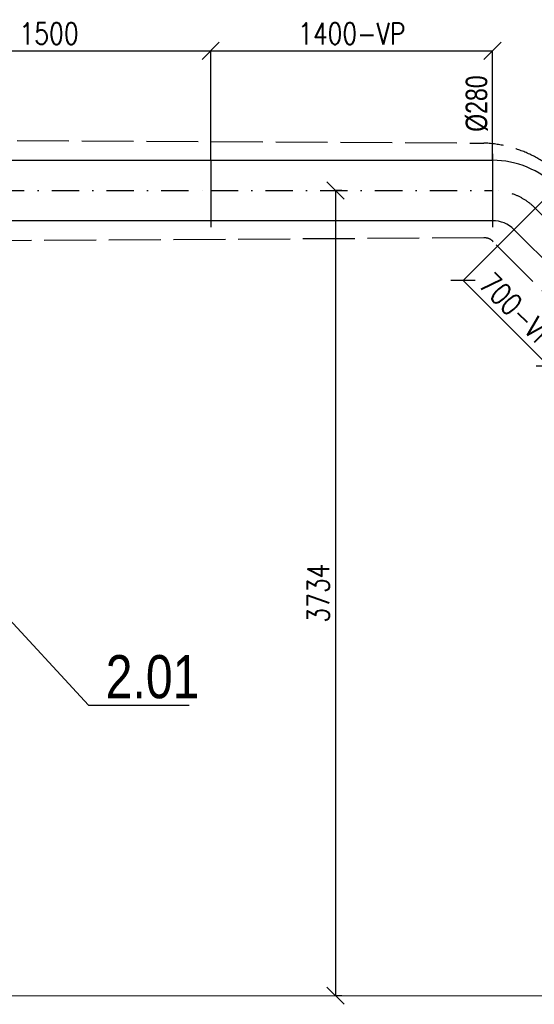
# Model space of a CAD drawing. Header units: millimetres. Extents: x 160938 to 520640, y 9197 to 248394.
# Tile 54 of 137: x 259571 to 261959, y 89727 to 94294. Entities that reach past the tile are written whole.
import ezdxf

# ---------------------------------------------------------------- set-up
doc = ezdxf.new("R2010")
doc.units = ezdxf.units.MM
doc.header["$LTSCALE"] = 10
doc.linetypes.add('ACAD_ISO02W100', pattern=[15, 12, -3])
doc.linetypes.add('DASHDOT', pattern=[25.4, 12.7, -6.35, 0, -6.35])
doc.layers.get('Defpoints').update_dxf_attribs({"color": 252})
for name, color, linetype in [('0-pozice_odkaz', 7, 'Continuous'), ('0-pozice_text', 7, 'Continuous'), ('VZT Potrubí SKIII', 20, 'Continuous'), ('VZT Tepelná izolace', 3, 'ACAD_ISO02W100'), ('Vzt_koty', 4, 'Continuous')]:
    doc.layers.add(name, color=color, linetype=linetype)
doc.layers.add('VZT-koty', color=4, linetype='Continuous', lineweight=25)
doc.styles.add('Arial', font='arial.ttf')
doc.styles.add('Romans', font='romans.shx', dxfattribs={"width": 0.8})
doc.styles.get("Standard").update_dxf_attribs({"font": 'ic-simplex.shx', "width": 0.8})
doc.dimstyles.new('CADKON', dxfattribs={"dimscale": 50, "dimtxt": 2.5, "dimasz": 2.5, "dimexe": 1.8, "dimexo": 5, "dimgap": 0.6, "dimtad": 1, "dimrnd": 1, "dimtxsty": 'Standard', "dimblk1": 'ARCHTICK', "dimblk2": 'ARCHTICK', "dimsah": 1, "dimcen": 2.5, "dimadec": 1, "dimazin": 2, "dimtfac": 1, "dimtdec": 4, "dimtix": 1, "dimtmove": 1, "dimatfit": 3, "dimldrblk": 'OPEN30', "dimfxl": 5, "dimtolj": 1, "dimarcsym": 0})
doc.dimstyles.new('Standa 50', dxfattribs={"dimtxt": 100, "dimasz": 80, "dimexe": 0, "dimexo": 30, "dimgap": 30, "dimtad": 1, "dimdec": 0, "dimrnd": 1, "dimdsep": 46, "dimtxsty": 'Romans', "dimblk": 'OBLIQUE', "dimcen": 0, "dimclrd": 256, "dimclre": 256, "dimclrt": 256, "dimadec": 0, "dimazin": 0, "dimtfac": 1, "dimtdec": 0, "dimtofl": 0, "dimtmove": 0, "dimatfit": 3, "dimldrblk": 'OBLIQUE', "dimfxl": 1, "dimtvp": 1.1, "dimtolj": 1, "dimlwd": -1, "dimlwe": -1, "dimarcsym": 0})

# ---------------------------------------------------------------- blocks, each defined once
blk = doc.blocks.new('_OBLIQUE')
at = {"color": 0, "linetype": 'ByBlock'}
blk.add_line((-0.5, -0.5), (0.5, 0.5), dxfattribs=at)
blk = doc.blocks.new('*D3125')
at = {"layer": 'Defpoints', "color": 0}
for p in [(261036.2, 93501.7), (261036.2, 89767.3), (261036.2, 89767.3)]:
    blk.add_point(p, dxfattribs=at)
at = {"layer": 'Vzt_koty'}
for p, q in [((261066.2, 93501.7), (261036.2, 93501.7)), ((261036.2, 93501.7), (261036.2, 89767.3)), ((261066.2, 89767.3), (261036.2, 89767.3))]:
    blk.add_line(p, q, dxfattribs=at)
at = {"layer": 'Vzt_koty', "xscale": 80, "yscale": 80, "zscale": 80}
for p, rotation in [((261036.2, 93501.7), 89.99999999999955), ((261036.2, 89767.3), 269.9999999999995)]:
    blk.add_blockref('_OBLIQUE', p, dxfattribs=dict(at, rotation=rotation))
at = {"layer": 'Vzt_koty', "lineweight": 15, "insert": (260956.2, 91634.5), "char_height": 100, "attachment_point": 5, "rotation": 90, "style": 'Romans'}
blk.add_mtext('\\A1;3734', dxfattribs=at)
blk = doc.blocks.new('*U3320', base_point=(0, -420))
at = {"color": 0, "linetype": 'ByBlock', "lineweight": -2}
for p, q in [((0, 450), (0, 110)), ((318.2, 318.2), (77.8, 77.8)), ((297, 297), (693, -99)), ((495, -297), (99, 99)), ((473.8, -318.2), (714.2, -77.8)), ((792, -110), (792, -450))]:
    blk.add_line(p, q, dxfattribs=at)
at = {"color": 2, "linetype": 'DASHDOT', "lineweight": 25}
blk.add_line((198, 198), (594, -198), dxfattribs=at)
at = {"color": 0, "linetype": 'ByBlock', "lineweight": -2}
for centre, radius, start, end in [((0, 0), 420, 45, 90), ((0, 0), 140, 45, 90), ((792, 0), 140, 225, 270), ((792, 0), 420, 225, 270)]:
    blk.add_arc(centre, radius, start, end, dxfattribs=at)
at = {"color": 2, "linetype": 'DASHDOT', "lineweight": 25}
for centre, start, end in [((0, 0), 45, 90), ((792, 0), 225, 270)]:
    blk.add_arc(centre, 280, start, end, dxfattribs=at)
blk = doc.blocks.new('_ArchTick')
at = {"color": 0, "const_width": 0.15}
blk.add_lwpolyline([(-0.5, -0.5), (0.5, 0.5)], dxfattribs=at)
blk = doc.blocks.new('*U3586', base_point=(0, 140))
at = {"color": 0, "linetype": 'ByBlock', "lineweight": -2}
for p, q in [((0, 280), (0, 310)), ((0, 280), (1500, 280)), ((0, 280), (0, 0)), ((1500, 280), (1500, 310)), ((1500, 280), (1500, 0)), ((1500, 0), (0, 0)), ((0, 0), (0, -30)), ((1500, 0), (1500, -30))]:
    blk.add_line(p, q, dxfattribs=at)
at = {"color": 40, "linetype": 'DASHDOT', "lineweight": 25}
blk.add_line((0, 140), (1500, 140), dxfattribs=at)
blk = doc.blocks.new('*U3588', base_point=(0, 140))
at = {"color": 0, "linetype": 'ByBlock', "lineweight": -2}
for p, q in [((0, 280), (0, 310)), ((0, 280), (1308.08, 280)), ((0, 280), (0, 0)), ((1308.08, 280), (1308.08, 310)), ((1308.08, 280), (1308.08, 0)), ((1308.08, 0), (0, 0)), ((0, 0), (0, -30)), ((1308.08, 0), (1308.08, -30))]:
    blk.add_line(p, q, dxfattribs=at)
at = {"color": 40, "linetype": 'DASHDOT', "lineweight": 25}
blk.add_line((0, 140), (1308.08, 140), dxfattribs=at)
blk = doc.blocks.new('*D3590')
at = {"layer": 'Defpoints', "color": 0}
for p in [(260457.2, 94149.7), (258957.2, 93641.7), (260457.2, 93641.7)]:
    blk.add_point(p, dxfattribs=at)
at = {"layer": 'VZT-koty'}
for p, q in [((258957.2, 93671.7), (258957.2, 94149.7)), ((258957.2, 94149.7), (260457.2, 94149.7)), ((260457.2, 93671.7), (260457.2, 94149.7))]:
    blk.add_line(p, q, dxfattribs=at)
at = {"layer": 'VZT-koty', "xscale": 80, "yscale": 80, "zscale": 80, "rotation": 180}
blk.add_blockref('_OBLIQUE', (258957.2, 94149.7), dxfattribs=at)
at = {"layer": 'VZT-koty', "xscale": 80, "yscale": 80, "zscale": 80}
blk.add_blockref('_OBLIQUE', (260457.2, 94149.7), dxfattribs=at)
at = {"layer": 'VZT-koty', "insert": (259707.2, 94229.7), "char_height": 100, "attachment_point": 5, "style": 'Romans'}
blk.add_mtext('\\A1;1500', dxfattribs=at)
blk = doc.blocks.new('*D3591')
at = {"layer": 'Defpoints', "color": 0}
for p in [(261765.2, 94149.7), (260457.2, 93641.7), (261765.2, 93641.7)]:
    blk.add_point(p, dxfattribs=at)
at = {"layer": 'VZT-koty'}
for p, q in [((260457.2, 93671.7), (260457.2, 94149.7)), ((260457.2, 94149.7), (261765.2, 94149.7)), ((261765.2, 93671.7), (261765.2, 94149.7))]:
    blk.add_line(p, q, dxfattribs=at)
at = {"layer": 'VZT-koty', "xscale": 80, "yscale": 80, "zscale": 80, "rotation": 180}
blk.add_blockref('_OBLIQUE', (260457.2, 94149.7), dxfattribs=at)
at = {"layer": 'VZT-koty', "xscale": 80, "yscale": 80, "zscale": 80}
blk.add_blockref('_OBLIQUE', (261765.2, 94149.7), dxfattribs=at)
at = {"layer": 'VZT-koty', "insert": (261111.2, 94229.7), "char_height": 100, "attachment_point": 5, "style": 'Romans'}
blk.add_mtext('\\A1;1400-VP', dxfattribs=at)
blk = doc.blocks.new('*D3592')
at = {"layer": 'Defpoints', "color": 0}
for p in [(261864.2, 93320.7), (261628.2, 93084.6), (262260.2, 92924.7)]:
    blk.add_point(p, dxfattribs=at)
at = {"layer": 'VZT-koty'}
for p, q in [((261843, 93299.5), (261628.2, 93084.6)), ((262024.1, 92688.7), (261628.2, 93084.6)), ((262239, 92903.5), (262024.1, 92688.7))]:
    blk.add_line(p, q, dxfattribs=at)
at = {"layer": 'VZT-koty', "xscale": 80, "yscale": 80, "zscale": 80}
for p, rotation in [((261628.2, 93084.6), 135.0000000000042), ((262024.1, 92688.7), 315.0000000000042)]:
    blk.add_blockref('_OBLIQUE', p, dxfattribs=dict(at, rotation=rotation))
at = {"layer": 'VZT-koty', "insert": (261882.7, 92943.2), "char_height": 100, "attachment_point": 5, "rotation": 315, "style": 'Romans'}
blk.add_mtext('\\A1;700-VP', dxfattribs=at)

msp = doc.modelspace()

# ---------------------------------------------------------------- linework, layer by layer
at = {"color": 252, "lineweight": 15}
msp.add_line((262157.2, 89767.3), (251581.1, 89767.3), dxfattribs=at)
at = {"layer": 'VZT Tepelná izolace', "ltscale": 2}
for points in [[(258658.9, 93739.2), (261725.2, 93721.7, -0.176781), (262078.8, 93575.3), (262474.7, 93179.3, 0.15699), (262517.2, 93161.7), (263057.2, 93161.7)], [(263047.9, 92721.7), (262517.2, 92721.7, -0.22688), (262163.6, 92868.2), (261767.6, 93264.2, 0.252469), (261725.2, 93281.7), (258658.9, 93264.3)]]:
    msp.add_lwpolyline(points, format="xyb", dxfattribs=at)
at = {"layer": 'VZT-koty'}
msp.add_line((261765.2, 93671.7), (261765.2, 94056.6), dxfattribs=at)

# ---------------------------------------------------------------- block references
at = {"layer": 'VZT Potrubí SKIII'}
for name, p in [('*U3586', (258957.2, 93501.7)), ('*U3588', (260457.2, 93501.7))]:
    msp.add_blockref(name, p, dxfattribs=at)
at = {"layer": 'VZT Potrubí SKIII', "rotation": 360}
msp.add_blockref('*U3320', (261765.2, 92801.7), dxfattribs=at)

# ---------------------------------------------------------------- texts
at = {"layer": '0-pozice_text', "color": 210, "insert": (259970, 91144), "char_height": 200, "attachment_point": 7, "style": 'Arial'}
msp.add_mtext('\\W0.8\\H200.0\\C210;2.01', dxfattribs=at)
at = {"layer": 'VZT-koty', "width": 0.8}
msp.add_text('%%c280', height=100, rotation=90, dxfattribs=at).set_placement((261740.2, 93774))

# ---------------------------------------------------------------- dimensions: what is measured, and where the dimension line sits
at = {"layer": 'VZT-koty'}
dim = msp.add_linear_dim(base=(260457.2, 94149.7), p1=(258957.2, 93641.7), p2=(260457.2, 93641.7), dimstyle='Standa 50', dxfattribs=at)
dim.commit()
dim.dimension.update_dxf_attribs({"geometry": '*D3590', "text_midpoint": (259707.2, 94229.7)})
dim = msp.add_linear_dim(base=(261765.2, 94149.7), p1=(260457.2, 93641.7), p2=(261765.2, 93641.7), text='1400-VP', dimstyle='Standa 50', dxfattribs=at)
dim.commit()
dim.dimension.update_dxf_attribs({"geometry": '*D3591', "text_midpoint": (261111.2, 94229.7)})
dim = msp.add_aligned_dim(p1=(262260.2, 92924.7), p2=(261864.2, 93320.7), distance=333.9, text='700-VP', dimstyle='Standa 50', dxfattribs=at)
dim.commit()
dim.dimension.update_dxf_attribs({"geometry": '*D3592', "text_midpoint": (261882.7, 92943.2)})
at = {"layer": 'Vzt_koty', "lineweight": 15}
dim = msp.add_linear_dim(base=(261036.2, 89767.3), p1=(261036.2, 93501.7), p2=(261036.2, 89767.3), angle=270, dimstyle='Standa 50', dxfattribs=at)
dim.commit()
dim.dimension.update_dxf_attribs({"geometry": '*D3125', "text_midpoint": (260956.2, 91634.5)})

# ---------------------------------------------------------------- leaders
at = {"layer": '0-pozice_odkaz', "color": 102, "annotation_type": 0, "has_hookline": 1, "hookline_direction": 0, "text_width": 387}
msp.add_leader([(258961.8, 92118.8), (259890, 91114), (259940, 91114)], dimstyle='CADKON', override={"dimscale": 50, "dimasz": 1, "dimgap": 0.6, "dimldrblk": 'Dot'}, dxfattribs=at)

doc.saveas('drawing.dxf')
